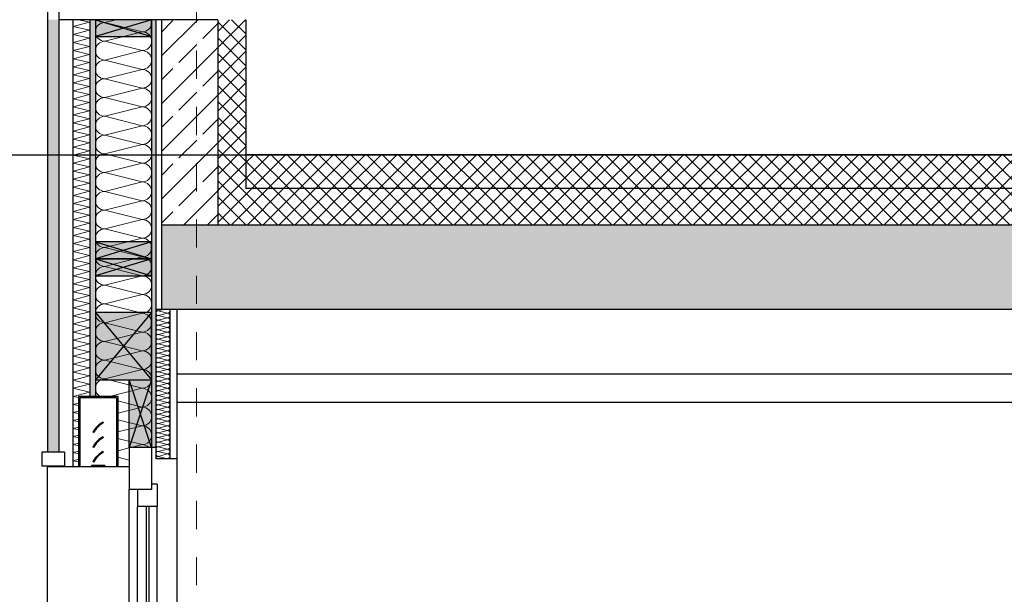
# Model space of a CAD drawing. Header units: metres. Extents: x -14.6 to 48.9, y -22.2 to 2.8.
# Tile 28 of 79: x -0.6 to 2.9, y -3.7 to -1.7. Entities that reach past the tile are written whole.
import ezdxf

# ---------------------------------------------------------------- set-up
doc = ezdxf.new("R2010")
doc.units = ezdxf.units.M
doc.header["$LTSCALE"] = 0.4
doc.header["$MEASUREMENT"] = 0
doc.linetypes.add('Raster', pattern=[0.2, 0.1, -0.05, 0, -0.05])
doc.layers.get('0').update_dxf_attribs({"color": 8, "lineweight": 9})
doc.layers.get('Defpoints').update_dxf_attribs({"color": 8, "lineweight": 9})
for name, color, linetype in [('Neubau__ GHIW - Attika', 8, 'Continuous'), ('Neubau__ GHIW- Attika Fassade', 8, 'Continuous'), ('Neubau_A-Außenwände', 8, 'Continuous'), ('Neubau_A-Dach', 8, 'Continuous'), ('Neubau_A-Decken', 8, 'Continuous'), ('Neubau_A-TB Wände', 8, 'Continuous'), ('Neubau_B-abgehängte Decke', 8, 'Continuous'), ('Neubau_B-Aufbau auf Decke oder Dach', 8, 'Continuous'), ('Neubau_R-Konstruktionsraster gross', 33, 'Continuous'), ('Neubau_S-Ausbesserung 2D_3D', 8, 'Continuous'), ('Neubau_T-Bemaßung', 8, 'Continuous'), ('Neubau_Z-Modellierung Fassade', 8, 'Continuous')]:
    doc.layers.add(name, color=color, linetype=linetype)
doc.styles.add('ERSTELLTER_STIL_2', font='arial.ttf')
doc.dimstyles.new('ERSTELLTER_STIL__1', dxfattribs={"dimtxt": 0.0875, "dimasz": 0.059375, "dimexe": 0.18, "dimexo": 0.0625, "dimgap": 0, "dimtad": 1, "dimzin": 0, "dimdsep": 46, "dimtxsty": 'ERSTELLTER_STIL_2', "dimblk": 'ARROWHEAD_6', "dimblk1": 'ARROWHEAD_6', "dimblk2": 'ARROWHEAD_6', "dimcen": 0.09, "dimclrd": 7, "dimclre": 7, "dimclrt": 7, "dimazin": 0, "dimtfac": 1, "dimtdec": 4, "dimtmove": 0, "dimatfit": 3, "dimfxl": 1, "dimtolj": 1, "dimtzin": 0, "dimarcsym": 0})
pattern_1 = [(45, (-364.88789, -10.175), (-0.084852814, 0.084852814), []), (45, (-364.93032, -10.13257), (-0.084852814, 0.084852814), [0.09, -0.03])]
pattern_2 = [(45, (-364.88789, -10.175), (-0.0282842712, 0.0282842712), []), (135, (-364.88789, -10.175), (0.0282842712, 0.0282842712), [])]

# ---------------------------------------------------------------- blocks, each defined once
blk = doc.blocks.new('*X243', base_point=(3718.7656, 0))
at = {"layer": 'Neubau_A-Außenwände', "color": 8, "linetype": 'Continuous', "lineweight": 9}
for p, q in [((4083.3668, 8.51), (4083.3268, 8.5)), ((4083.4602, 8.4667), (4083.3268, 8.5)), ((4083.4602, 8.4667), (4083.3268, 8.4333)), ((4083.4602, 8.4), (4083.3268, 8.4333)), ((4083.4602, 8.4), (4083.3268, 8.3667)), ((4083.4602, 8.3333), (4083.3268, 8.3667)), ((4083.4602, 8.3333), (4083.3268, 8.3)), ((4083.4602, 8.2667), (4083.3268, 8.3)), ((4083.4602, 8.2667), (4083.3268, 8.2333)), ((4083.4602, 8.2), (4083.3268, 8.2333)), ((4083.4602, 8.2), (4083.3268, 8.1667)), ((4083.4602, 8.1333), (4083.3268, 8.1667)), ((4083.4602, 8.1333), (4083.3268, 8.1)), ((4083.4602, 8.0667), (4083.3268, 8.1)), ((4083.4602, 8.0667), (4083.3268, 8.0333)), ((4083.4602, 8), (4083.3268, 8.0333)), ((4083.4602, 8), (4083.3268, 7.9667)), ((4083.4602, 7.9333), (4083.3268, 7.9667)), ((4083.4602, 7.9333), (4083.3268, 7.9)), ((4083.4602, 7.8667), (4083.3268, 7.9)), ((4083.4602, 7.8667), (4083.3268, 7.8333)), ((4083.4602, 7.8), (4083.3268, 7.8333)), ((4083.4602, 7.8), (4083.3268, 7.7667)), ((4083.4602, 7.7333), (4083.3268, 7.7667)), ((4083.4602, 7.7333), (4083.3268, 7.7)), ((4083.4602, 7.6667), (4083.3268, 7.7)), ((4083.4602, 7.6667), (4083.3268, 7.6333)), ((4083.4602, 7.6), (4083.3268, 7.6333)), ((4083.4602, 7.6), (4083.3268, 7.5667)), ((4083.4602, 7.5333), (4083.3268, 7.5667)), ((4083.4602, 7.5333), (4083.3268, 7.5)), ((4083.4602, 7.4667), (4083.3268, 7.5)), ((4083.4602, 7.4667), (4083.3268, 7.4333)), ((4083.4602, 7.4), (4083.3268, 7.4333)), ((4083.4602, 7.4), (4083.3268, 7.3667)), ((4083.4602, 7.3333), (4083.3268, 7.3667)), ((4083.4602, 7.3333), (4083.3268, 7.3)), ((4083.4602, 7.2667), (4083.3268, 7.3)), ((4083.4602, 7.2667), (4083.3268, 7.2333)), ((4083.4602, 7.2), (4083.3268, 7.2333)), ((4083.4602, 7.2), (4083.3442, 7.171)), ((4083.4602, 7.1333), (4083.3735, 7.155)), ((4083.4602, 7.1333), (4083.3735, 7.1117)), ((4083.4602, 7.0667), (4083.3735, 7.0883)), ((4083.4602, 7.0667), (4083.3735, 7.045)), ((4083.4602, 7), (4083.3735, 7.0217)), ((4083.4602, 7), (4083.4202, 6.99)), ((4083.4135, 6.9883), (4083.3735, 6.9783)), ((4083.4135, 6.945), (4083.3735, 6.955)), ((4083.4135, 6.9217), (4083.4108, 6.921))]:
    blk.add_line(p, q, dxfattribs=at)
for centre, start, end in [((4083.3268, 8.5333), 224.427, 270), ((4083.4602, 8.5), 0, 17.4576), ((4083.3268, 8.4667), 90, 180), ((4083.4602, 8.5), 270, 0), ((4083.3268, 8.4667), 180, 270), ((4083.4602, 8.4333), 0, 90), ((4083.3268, 8.4), 90, 180), ((4083.3268, 8.4), 180, 270), ((4083.4602, 8.4333), 270, 0), ((4083.4602, 8.3667), 0, 90), ((4083.3268, 8.3333), 90, 180), ((4083.4602, 8.3667), 270, 0), ((4083.3268, 8.3333), 180, 270), ((4083.4602, 8.3), 0, 90), ((4083.3268, 8.2667), 90, 180), ((4083.4602, 8.3), 270, 0), ((4083.3268, 8.2667), 180, 270), ((4083.4602, 8.2333), 0, 90), ((4083.3268, 8.2), 90, 180), ((4083.4602, 8.2333), 270, 0), ((4083.3268, 8.2), 180, 270), ((4083.4602, 8.1667), 0, 90), ((4083.3268, 8.1333), 90, 180), ((4083.4602, 8.1667), 270, 0), ((4083.3268, 8.1333), 180, 270), ((4083.4602, 8.1), 0, 90), ((4083.3268, 8.0667), 90, 180), ((4083.4602, 8.1), 270, 0), ((4083.3268, 8.0667), 180, 270), ((4083.4602, 8.0333), 0, 90), ((4083.3268, 8), 90, 180), ((4083.4602, 8.0333), 270, 0), ((4083.3268, 8), 180, 270), ((4083.4602, 7.9667), 0, 90), ((4083.3268, 7.9333), 90, 180), ((4083.4602, 7.9667), 270, 0), ((4083.3268, 7.9333), 180, 270), ((4083.4602, 7.9), 0, 90), ((4083.3268, 7.8667), 90, 180), ((4083.4602, 7.9), 270, 0), ((4083.3268, 7.8667), 180, 270), ((4083.4602, 7.8333), 0, 90), ((4083.3268, 7.8), 90, 180), ((4083.4602, 7.8333), 270, 0), ((4083.3268, 7.8), 180, 270), ((4083.4602, 7.7667), 0, 90), ((4083.3268, 7.7333), 90, 180), ((4083.4602, 7.7667), 270, 0), ((4083.3268, 7.7333), 180, 270), ((4083.3268, 7.6667), 90, 180), ((4083.4602, 7.7), 0, 90), ((4083.4602, 7.7), 270, 0), ((4083.3268, 7.6667), 180, 270), ((4083.4602, 7.6333), 0, 90), ((4083.3268, 7.6), 90, 180), ((4083.4602, 7.6333), 270, 0), ((4083.3268, 7.6), 180, 270), ((4083.4602, 7.5667), 0, 90), ((4083.3268, 7.5333), 90, 180), ((4083.4602, 7.5667), 270, 0), ((4083.3268, 7.5333), 180, 270), ((4083.4602, 7.5), 0, 90), ((4083.3268, 7.4667), 90, 180), ((4083.4602, 7.5), 270, 0), ((4083.3268, 7.4667), 180, 270), ((4083.4602, 7.4333), 0, 90), ((4083.3268, 7.4), 90, 180), ((4083.4602, 7.4333), 270, 0), ((4083.3268, 7.4), 180, 270), ((4083.4602, 7.3667), 0, 90), ((4083.3268, 7.3333), 90, 180), ((4083.4602, 7.3667), 270, 0), ((4083.3268, 7.3333), 180, 270), ((4083.4602, 7.3), 0, 90), ((4083.3268, 7.2667), 90, 180), ((4083.4602, 7.3), 270, 0), ((4083.3268, 7.2667), 180, 270), ((4083.4602, 7.2333), 0, 90), ((4083.3268, 7.2), 90, 180), ((4083.4602, 7.2333), 270, 0), ((4083.3268, 7.2), 180, 240.4586), ((4083.4602, 7.1667), 0, 90), ((4083.4602, 7.1667), 270, 0), ((4083.4602, 7.1), 0, 90), ((4083.4602, 7.1), 270, 0), ((4083.4602, 7.0333), 0, 90), ((4083.4602, 7.0333), 270, 0), ((4083.4602, 6.9667), 44.427, 90)]:
    blk.add_arc(centre, 0.0333, start, end, dxfattribs=at)
blk = doc.blocks.new('*X246', base_point=(3718.7656, 0))
at = {"layer": 'Neubau_A-Außenwände', "color": 8, "linetype": 'Continuous', "lineweight": 9}
for p, q in [((4083.2721, 8.501), (4083.2334, 8.51)), ((4083.215, 8.4857), (4083.2721, 8.501)), ((4083.2721, 8.4724), (4083.215, 8.4857)), ((4083.215, 8.4571), (4083.2721, 8.4724)), ((4083.2721, 8.4439), (4083.215, 8.4571)), ((4083.215, 8.4286), (4083.2721, 8.4439)), ((4083.2721, 8.4153), (4083.215, 8.4286)), ((4083.215, 8.4), (4083.2721, 8.4153)), ((4083.2721, 8.3867), (4083.215, 8.4)), ((4083.215, 8.3714), (4083.2721, 8.3867)), ((4083.2721, 8.3582), (4083.215, 8.3714)), ((4083.215, 8.3429), (4083.2721, 8.3582)), ((4083.2721, 8.3296), (4083.215, 8.3429)), ((4083.215, 8.3143), (4083.2721, 8.3296)), ((4083.2721, 8.301), (4083.215, 8.3143)), ((4083.215, 8.2857), (4083.2721, 8.301)), ((4083.2721, 8.2724), (4083.215, 8.2857)), ((4083.215, 8.2571), (4083.2721, 8.2724)), ((4083.2721, 8.2439), (4083.215, 8.2571)), ((4083.215, 8.2286), (4083.2721, 8.2439)), ((4083.2721, 8.2153), (4083.215, 8.2286)), ((4083.215, 8.2), (4083.2721, 8.2153)), ((4083.2721, 8.1867), (4083.215, 8.2)), ((4083.215, 8.1714), (4083.2721, 8.1867)), ((4083.2721, 8.1582), (4083.215, 8.1714)), ((4083.215, 8.1429), (4083.2721, 8.1582)), ((4083.2721, 8.1296), (4083.215, 8.1429)), ((4083.215, 8.1143), (4083.2721, 8.1296)), ((4083.2721, 8.101), (4083.215, 8.1143)), ((4083.215, 8.0857), (4083.2721, 8.101)), ((4083.2721, 8.0724), (4083.215, 8.0857)), ((4083.215, 8.0571), (4083.2721, 8.0724)), ((4083.2721, 8.0439), (4083.215, 8.0571)), ((4083.215, 8.0286), (4083.2721, 8.0439)), ((4083.2721, 8.0153), (4083.215, 8.0286)), ((4083.215, 8), (4083.2721, 8.0153)), ((4083.2721, 7.9867), (4083.215, 8)), ((4083.215, 7.9714), (4083.2721, 7.9867)), ((4083.2721, 7.9582), (4083.215, 7.9714)), ((4083.215, 7.9429), (4083.2721, 7.9582)), ((4083.2721, 7.9296), (4083.215, 7.9429)), ((4083.215, 7.9143), (4083.2721, 7.9296)), ((4083.2721, 7.901), (4083.215, 7.9143)), ((4083.215, 7.8857), (4083.2721, 7.901)), ((4083.2721, 7.8724), (4083.215, 7.8857)), ((4083.215, 7.8571), (4083.2721, 7.8724)), ((4083.2721, 7.8439), (4083.215, 7.8571)), ((4083.215, 7.8286), (4083.2721, 7.8439)), ((4083.2721, 7.8153), (4083.215, 7.8286)), ((4083.215, 7.8), (4083.2721, 7.8153)), ((4083.2721, 7.7867), (4083.215, 7.8)), ((4083.215, 7.7714), (4083.2721, 7.7867)), ((4083.2721, 7.7582), (4083.215, 7.7714)), ((4083.215, 7.7429), (4083.2721, 7.7582)), ((4083.2721, 7.7296), (4083.215, 7.7429)), ((4083.215, 7.7143), (4083.2721, 7.7296)), ((4083.2721, 7.701), (4083.215, 7.7143)), ((4083.215, 7.6857), (4083.2721, 7.701)), ((4083.2721, 7.6724), (4083.215, 7.6857)), ((4083.215, 7.6571), (4083.2721, 7.6724)), ((4083.2721, 7.6439), (4083.215, 7.6571)), ((4083.215, 7.6286), (4083.2721, 7.6439)), ((4083.2721, 7.6153), (4083.215, 7.6286)), ((4083.215, 7.6), (4083.2721, 7.6153)), ((4083.2721, 7.5867), (4083.215, 7.6)), ((4083.215, 7.5714), (4083.2721, 7.5867)), ((4083.2721, 7.5582), (4083.215, 7.5714)), ((4083.215, 7.5429), (4083.2721, 7.5582)), ((4083.2721, 7.5296), (4083.215, 7.5429)), ((4083.215, 7.5143), (4083.2721, 7.5296)), ((4083.2721, 7.501), (4083.215, 7.5143)), ((4083.215, 7.4857), (4083.2721, 7.501)), ((4083.2721, 7.4724), (4083.215, 7.4857)), ((4083.215, 7.4571), (4083.2721, 7.4724)), ((4083.2721, 7.4439), (4083.215, 7.4571)), ((4083.215, 7.4286), (4083.2721, 7.4439)), ((4083.2721, 7.4153), (4083.215, 7.4286)), ((4083.215, 7.4), (4083.2721, 7.4153)), ((4083.2721, 7.3867), (4083.215, 7.4)), ((4083.215, 7.3714), (4083.2721, 7.3867)), ((4083.2721, 7.3582), (4083.215, 7.3714)), ((4083.215, 7.3429), (4083.2721, 7.3582)), ((4083.2721, 7.3296), (4083.215, 7.3429)), ((4083.215, 7.3143), (4083.2721, 7.3296)), ((4083.2721, 7.301), (4083.215, 7.3143)), ((4083.215, 7.2857), (4083.2721, 7.301)), ((4083.2721, 7.2724), (4083.215, 7.2857)), ((4083.215, 7.2571), (4083.2721, 7.2724)), ((4083.2721, 7.2439), (4083.215, 7.2571)), ((4083.215, 7.2286), (4083.2721, 7.2439)), ((4083.2721, 7.2153), (4083.215, 7.2286)), ((4083.215, 7.2), (4083.2721, 7.2153)), ((4083.2721, 7.1867), (4083.215, 7.2)), ((4083.215, 7.1714), (4083.2721, 7.1867)), ((4083.2335, 7.1671), (4083.215, 7.1714)), ((4083.215, 7.1429), (4083.2335, 7.1478)), ((4083.2335, 7.1385), (4083.215, 7.1429)), ((4083.215, 7.1143), (4083.2335, 7.1193)), ((4083.2335, 7.11), (4083.215, 7.1143)), ((4083.215, 7.0857), (4083.2335, 7.0907)), ((4083.2335, 7.0814), (4083.215, 7.0857)), ((4083.215, 7.0571), (4083.2335, 7.0621)), ((4083.2335, 7.0528), (4083.215, 7.0571)), ((4083.215, 7.0286), (4083.2335, 7.0335)), ((4083.2335, 7.0243), (4083.215, 7.0286)), ((4083.215, 7), (4083.2335, 7.005)), ((4083.2335, 6.9957), (4083.215, 7)), ((4083.215, 6.9714), (4083.2335, 6.9764)), ((4083.2335, 6.9671), (4083.215, 6.9714)), ((4083.215, 6.9429), (4083.2335, 6.9478)), ((4083.2335, 6.9385), (4083.215, 6.9429))]:
    blk.add_line(p, q, dxfattribs=at)
blk = doc.blocks.new('*X253', base_point=(3718.7656, 0))
at = {"layer": 'Neubau_A-TB Wände', "color": 8, "linetype": 'Continuous', "lineweight": 9}
for p, q in [((4083.5368, 7.48), (4083.5168, 7.475)), ((4083.5502, 7.4667), (4083.5168, 7.475)), ((4083.5502, 7.4667), (4083.5168, 7.4583)), ((4083.5502, 7.45), (4083.5168, 7.4583)), ((4083.5502, 7.45), (4083.5168, 7.4417)), ((4083.5502, 7.4333), (4083.5168, 7.4417)), ((4083.5502, 7.4333), (4083.5168, 7.425)), ((4083.5502, 7.4167), (4083.5168, 7.425)), ((4083.5502, 7.4167), (4083.5168, 7.4083)), ((4083.5502, 7.4), (4083.5168, 7.4083)), ((4083.5502, 7.4), (4083.5168, 7.3917)), ((4083.5502, 7.3833), (4083.5168, 7.3917)), ((4083.5502, 7.3833), (4083.5168, 7.375)), ((4083.5502, 7.3667), (4083.5168, 7.375)), ((4083.5502, 7.3667), (4083.5168, 7.3583)), ((4083.5502, 7.35), (4083.5168, 7.3583)), ((4083.5502, 7.35), (4083.5168, 7.3417)), ((4083.5502, 7.3333), (4083.5168, 7.3417)), ((4083.5502, 7.3333), (4083.5168, 7.325)), ((4083.5502, 7.3167), (4083.5168, 7.325)), ((4083.5502, 7.3167), (4083.5168, 7.3083)), ((4083.5502, 7.3), (4083.5168, 7.3083)), ((4083.5502, 7.3), (4083.5168, 7.2917)), ((4083.5502, 7.2833), (4083.5168, 7.2917)), ((4083.5502, 7.2833), (4083.5168, 7.275)), ((4083.5502, 7.2667), (4083.5168, 7.275)), ((4083.5502, 7.2667), (4083.5168, 7.2583)), ((4083.5502, 7.25), (4083.5168, 7.2583)), ((4083.5502, 7.25), (4083.5168, 7.2417)), ((4083.5502, 7.2333), (4083.5168, 7.2417)), ((4083.5502, 7.2333), (4083.5168, 7.225)), ((4083.5502, 7.2167), (4083.5168, 7.225)), ((4083.5502, 7.2167), (4083.5168, 7.2083)), ((4083.5502, 7.2), (4083.5168, 7.2083)), ((4083.5502, 7.2), (4083.5168, 7.1917)), ((4083.5502, 7.1833), (4083.5168, 7.1917)), ((4083.5502, 7.1833), (4083.5168, 7.175)), ((4083.5502, 7.1667), (4083.5168, 7.175)), ((4083.5502, 7.1667), (4083.5168, 7.1583)), ((4083.5502, 7.15), (4083.5168, 7.1583)), ((4083.5502, 7.15), (4083.5168, 7.1417)), ((4083.5502, 7.1333), (4083.5168, 7.1417)), ((4083.5502, 7.1333), (4083.5168, 7.125)), ((4083.5502, 7.1167), (4083.5168, 7.125)), ((4083.5502, 7.1167), (4083.5168, 7.1083)), ((4083.5502, 7.1), (4083.5168, 7.1083)), ((4083.5502, 7.1), (4083.5168, 7.0917)), ((4083.5502, 7.0833), (4083.5168, 7.0917)), ((4083.5502, 7.0833), (4083.5168, 7.075)), ((4083.5502, 7.0667), (4083.5168, 7.075)), ((4083.5502, 7.0667), (4083.5168, 7.0583)), ((4083.5502, 7.05), (4083.5168, 7.0583)), ((4083.5502, 7.05), (4083.5168, 7.0417)), ((4083.5502, 7.0333), (4083.5168, 7.0417)), ((4083.5502, 7.0333), (4083.5168, 7.025)), ((4083.5502, 7.0167), (4083.5168, 7.025)), ((4083.5502, 7.0167), (4083.5168, 7.0083)), ((4083.5502, 7), (4083.5168, 7.0083)), ((4083.5502, 7), (4083.5168, 6.9917)), ((4083.5502, 6.9833), (4083.5168, 6.9917)), ((4083.5502, 6.9833), (4083.5168, 6.975)), ((4083.5502, 6.9667), (4083.5168, 6.975)), ((4083.5502, 6.9667), (4083.5168, 6.9583)), ((4083.5502, 6.95), (4083.5168, 6.9583))]:
    blk.add_line(p, q, dxfattribs=at)
for centre, start, end in [((4083.5168, 7.4667), 90, 180), ((4083.5168, 7.4667), 180, 270), ((4083.5168, 7.45), 90, 180), ((4083.5168, 7.4833), 203.5782, 270), ((4083.5502, 7.475), 270, 0), ((4083.5502, 7.4583), 0, 90), ((4083.5502, 7.4583), 270, 0), ((4083.5502, 7.475), 0, 36.8699), ((4083.5168, 7.45), 180, 270), ((4083.5168, 7.4333), 90, 180), ((4083.5168, 7.4333), 180, 270), ((4083.5168, 7.4167), 90, 180), ((4083.5502, 7.4417), 0, 90), ((4083.5502, 7.4417), 270, 0), ((4083.5502, 7.425), 0, 90), ((4083.5502, 7.425), 270, 0), ((4083.5168, 7.4167), 180, 270), ((4083.5168, 7.4), 90, 180), ((4083.5168, 7.4), 180, 270), ((4083.5168, 7.3833), 90, 180), ((4083.5502, 7.4083), 0, 90), ((4083.5502, 7.4083), 270, 0), ((4083.5502, 7.3917), 0, 90), ((4083.5502, 7.3917), 270, 0), ((4083.5168, 7.3833), 180, 270), ((4083.5168, 7.3667), 90, 180), ((4083.5168, 7.3667), 180, 270), ((4083.5168, 7.35), 90, 180), ((4083.5168, 7.35), 180, 270), ((4083.5502, 7.375), 0, 90), ((4083.5502, 7.375), 270, 0), ((4083.5502, 7.3583), 0, 90), ((4083.5502, 7.3583), 270, 0), ((4083.5502, 7.3417), 0, 90), ((4083.5168, 7.3333), 90, 180), ((4083.5168, 7.3333), 180, 270), ((4083.5168, 7.3167), 90, 180), ((4083.5168, 7.3167), 180, 270), ((4083.5502, 7.3417), 270, 0), ((4083.5502, 7.325), 0, 90), ((4083.5502, 7.325), 270, 0), ((4083.5502, 7.3083), 0, 90), ((4083.5168, 7.3), 90, 180), ((4083.5168, 7.3), 180, 270), ((4083.5168, 7.2833), 90, 180), ((4083.5168, 7.2833), 180, 270), ((4083.5502, 7.3083), 270, 0), ((4083.5502, 7.2917), 0, 90), ((4083.5502, 7.2917), 270, 0), ((4083.5502, 7.275), 0, 90), ((4083.5168, 7.2667), 90, 180), ((4083.5168, 7.2667), 180, 270), ((4083.5168, 7.25), 90, 180), ((4083.5168, 7.25), 180, 270), ((4083.5502, 7.275), 270, 0), ((4083.5502, 7.2583), 0, 90), ((4083.5502, 7.2583), 270, 0), ((4083.5502, 7.2417), 0, 90), ((4083.5168, 7.2333), 90, 180), ((4083.5168, 7.2333), 180, 270), ((4083.5168, 7.2167), 90, 180), ((4083.5168, 7.2167), 180, 270), ((4083.5502, 7.2417), 270, 0), ((4083.5502, 7.225), 0, 90), ((4083.5502, 7.225), 270, 0), ((4083.5502, 7.2083), 0, 90), ((4083.5168, 7.2), 90, 180), ((4083.5168, 7.2), 180, 270), ((4083.5168, 7.1833), 90, 180), ((4083.5168, 7.1833), 180, 270), ((4083.5168, 7.1667), 90, 180), ((4083.5502, 7.2083), 270, 0), ((4083.5502, 7.1917), 0, 90), ((4083.5502, 7.1917), 270, 0), ((4083.5502, 7.175), 0, 90), ((4083.5502, 7.175), 270, 0), ((4083.5168, 7.1667), 180, 270), ((4083.5168, 7.15), 90, 180), ((4083.5168, 7.15), 180, 270), ((4083.5168, 7.1333), 90, 180), ((4083.5502, 7.1583), 0, 90), ((4083.5502, 7.1583), 270, 0), ((4083.5502, 7.1417), 0, 90), ((4083.5502, 7.1417), 270, 0), ((4083.5168, 7.1333), 180, 270), ((4083.5168, 7.1167), 90, 180), ((4083.5168, 7.1167), 180, 270), ((4083.5168, 7.1), 90, 180), ((4083.5502, 7.125), 0, 90), ((4083.5502, 7.125), 270, 0), ((4083.5502, 7.1083), 0, 90), ((4083.5502, 7.1083), 270, 0), ((4083.5168, 7.1), 180, 270), ((4083.5168, 7.0833), 90, 180), ((4083.5168, 7.0833), 180, 270), ((4083.5168, 7.0667), 90, 180), ((4083.5502, 7.0917), 0, 90), ((4083.5502, 7.0917), 270, 0), ((4083.5502, 7.075), 0, 90), ((4083.5502, 7.075), 270, 0), ((4083.5168, 7.0667), 180, 270), ((4083.5168, 7.05), 90, 180), ((4083.5168, 7.05), 180, 270), ((4083.5168, 7.0333), 90, 180), ((4083.5502, 7.0583), 0, 90), ((4083.5502, 7.0583), 270, 0), ((4083.5502, 7.0417), 0, 90), ((4083.5502, 7.0417), 270, 0), ((4083.5168, 7.0333), 180, 270), ((4083.5168, 7.0167), 90, 180), ((4083.5168, 7.0167), 180, 270), ((4083.5168, 7), 90, 180), ((4083.5168, 7), 180, 270), ((4083.5502, 7.025), 0, 90), ((4083.5502, 7.025), 270, 0), ((4083.5502, 7.0083), 0, 90), ((4083.5502, 7.0083), 270, 0), ((4083.5502, 6.9917), 0, 90), ((4083.5168, 6.9833), 90, 180), ((4083.5168, 6.9833), 180, 270), ((4083.5168, 6.9667), 90, 180), ((4083.5168, 6.9667), 180, 270), ((4083.5502, 6.9917), 270, 0), ((4083.5502, 6.975), 0, 90), ((4083.5502, 6.975), 270, 0), ((4083.5502, 6.9583), 0, 90), ((4083.5168, 6.95), 90, 180), ((4083.5502, 6.9583), 270, 0)]:
    blk.add_arc(centre, 0.00833, start, end, dxfattribs=at)
blk = doc.blocks.new('ARROWHEAD_6')
at = {"color": 0, "linetype": 'Continuous', "lineweight": 0}
for p, q in [((0, 0), (-1, 0)), ((-0.5, -0.5), (0.5, 0.5))]:
    blk.add_line(p, q, dxfattribs=at)
blk = doc.blocks.new('*D316')
at = {"layer": 'Defpoints', "color": 0, "linetype": 'Continuous', "transparency": 16777216}
for p in [(3.59, -3.025), (5.5166, -3.025), (-9.662, -6.025)]:
    blk.add_point(p, dxfattribs=at)
at = {"layer": 'Neubau_T-Bemaßung', "linetype": 'Continuous', "lineweight": -2, "transparency": 16777216}
for p, q in [((3.6525, -3.025), (5.6966, -3.025)), ((5.5166, -3.0844), (5.5166, -4.415)), ((5.5166, -5.9656), (5.5166, -4.642)), ((-9.5995, -6.025), (5.6966, -6.025))]:
    blk.add_line(p, q, dxfattribs=at)
at = {"layer": 'Neubau_T-Bemaßung', "linetype": 'Continuous', "lineweight": -2, "transparency": 16777216, "xscale": 0.059375, "yscale": 0.059375, "zscale": 0.059375}
for p, rotation in [((5.5166, -3.025), 90), ((5.5166, -6.025), 270)]:
    blk.add_blockref('ARROWHEAD_6', p, dxfattribs=dict(at, rotation=rotation))
at = {"layer": 'Neubau_T-Bemaßung', "linetype": 'Continuous', "transparency": 16777216, "insert": (5.5166, -4.5285), "char_height": 0.0875, "attachment_point": 5, "rotation": 90, "style": 'ERSTELLTER_STIL_2'}
blk.add_mtext('\\A1;3.00', dxfattribs=at)
blk = doc.blocks.new('*D320')
at = {"layer": 'Defpoints', "color": 0, "linetype": 'Continuous', "transparency": 16777216}
for p in [(-9.662, -2.145), (5.5166, -2.145), (23.555, -2.395)]:
    blk.add_point(p, dxfattribs=at)
at = {"layer": 'Neubau_T-Bemaßung', "linetype": 'Continuous', "lineweight": -2, "transparency": 16777216}
for p, q in [((5.5166, -2.0856), (5.5166, -2.0263)), ((-9.5995, -2.145), (5.6966, -2.145)), ((5.5166, -2.145), (5.5166, -2.1562)), ((23.4925, -2.395), (5.3366, -2.395)), ((5.5166, -2.395), (5.5166, -2.3841)), ((5.5166, -2.4544), (5.5166, -2.5138))]:
    blk.add_line(p, q, dxfattribs=at)
at = {"layer": 'Neubau_T-Bemaßung', "linetype": 'Continuous', "lineweight": -2, "transparency": 16777216, "xscale": 0.059375, "yscale": 0.059375, "zscale": 0.059375}
for p, rotation in [((5.5166, -2.145), 270), ((5.5166, -2.395), 90)]:
    blk.add_blockref('ARROWHEAD_6', p, dxfattribs=dict(at, rotation=rotation))
at = {"layer": 'Neubau_T-Bemaßung', "linetype": 'Continuous', "transparency": 16777216, "insert": (5.5166, -2.2701), "char_height": 0.0875, "attachment_point": 5, "rotation": 90, "style": 'ERSTELLTER_STIL_2'}
blk.add_mtext('\\A1;0.25', dxfattribs=at)
blk = doc.blocks.new('*D338')
at = {"layer": 'Defpoints', "color": 0, "linetype": 'Continuous', "transparency": 16777216}
for p in [(3.59, -3.025), (17.9513, -3.025), (-9.662, -6.025)]:
    blk.add_point(p, dxfattribs=at)
at = {"layer": 'Neubau_T-Bemaßung', "linetype": 'Continuous', "lineweight": -2, "transparency": 16777216}
for p, q in [((3.6525, -3.025), (18.1313, -3.025)), ((17.9513, -3.0844), (17.9513, -4.415)), ((17.9513, -5.9656), (17.9513, -4.642)), ((-9.5995, -6.025), (18.1313, -6.025))]:
    blk.add_line(p, q, dxfattribs=at)
at = {"layer": 'Neubau_T-Bemaßung', "linetype": 'Continuous', "lineweight": -2, "transparency": 16777216, "xscale": 0.059375, "yscale": 0.059375, "zscale": 0.059375}
for p, rotation in [((17.9513, -3.025), 90), ((17.9513, -6.025), 270)]:
    blk.add_blockref('ARROWHEAD_6', p, dxfattribs=dict(at, rotation=rotation))
at = {"layer": 'Neubau_T-Bemaßung', "linetype": 'Continuous', "transparency": 16777216, "insert": (17.9513, -4.5285), "char_height": 0.0875, "attachment_point": 5, "rotation": 90, "style": 'ERSTELLTER_STIL_2'}
blk.add_mtext('\\A1;3.00', dxfattribs=at)
blk = doc.blocks.new('*D342')
at = {"layer": 'Defpoints', "color": 0, "linetype": 'Continuous', "transparency": 16777216}
for p in [(-9.662, -2.145), (17.9513, -2.145), (23.555, -2.395)]:
    blk.add_point(p, dxfattribs=at)
at = {"layer": 'Neubau_T-Bemaßung', "linetype": 'Continuous', "lineweight": -2, "transparency": 16777216}
for p, q in [((17.9513, -2.0856), (17.9513, -2.0263)), ((-9.5995, -2.145), (18.1313, -2.145)), ((17.9513, -2.145), (17.9513, -2.1562)), ((23.4925, -2.395), (17.7713, -2.395)), ((17.9513, -2.395), (17.9513, -2.3841)), ((17.9513, -2.4544), (17.9513, -2.5138))]:
    blk.add_line(p, q, dxfattribs=at)
at = {"layer": 'Neubau_T-Bemaßung', "linetype": 'Continuous', "lineweight": -2, "transparency": 16777216, "xscale": 0.059375, "yscale": 0.059375, "zscale": 0.059375}
for p, rotation in [((17.9513, -2.145), 270), ((17.9513, -2.395), 90)]:
    blk.add_blockref('ARROWHEAD_6', p, dxfattribs=dict(at, rotation=rotation))
at = {"layer": 'Neubau_T-Bemaßung', "linetype": 'Continuous', "transparency": 16777216, "insert": (17.9513, -2.2701), "char_height": 0.0875, "attachment_point": 5, "rotation": 90, "style": 'ERSTELLTER_STIL_2'}
blk.add_mtext('\\A1;0.25', dxfattribs=at)
blk = doc.blocks.new('*D356')
at = {"layer": 'Defpoints', "color": 0, "linetype": 'Continuous', "transparency": 16777216}
for p in [(-2.4513, -1.4949), (-1.89, -1.4949), (1.885, -10.195)]:
    blk.add_point(p, dxfattribs=at)
at = {"layer": 'Neubau_T-Bemaßung', "linetype": 'Continuous', "lineweight": -2, "transparency": 16777216}
for p, q in [((-1.9525, -1.4949), (-2.6313, -1.4949)), ((-2.4513, -1.5543), (-2.4513, -5.7349)), ((-2.4513, -10.1356), (-2.4513, -5.962)), ((1.8225, -10.195), (-2.6313, -10.195))]:
    blk.add_line(p, q, dxfattribs=at)
at = {"layer": 'Neubau_T-Bemaßung', "linetype": 'Continuous', "lineweight": -2, "transparency": 16777216, "xscale": 0.059375, "yscale": 0.059375, "zscale": 0.059375}
for p, rotation in [((-2.4513, -1.4949), 90), ((-2.4513, -10.195), 270)]:
    blk.add_blockref('ARROWHEAD_6', p, dxfattribs=dict(at, rotation=rotation))
at = {"layer": 'Neubau_T-Bemaßung', "linetype": 'Continuous', "transparency": 16777216, "insert": (-2.4513, -5.8484), "char_height": 0.0875, "attachment_point": 5, "rotation": 90, "style": 'ERSTELLTER_STIL_2'}
blk.add_mtext('\\A1;8.70', dxfattribs=at)

msp = doc.modelspace()

# ---------------------------------------------------------------- hatches: boundary and pattern name
at = {"layer": 'Neubau__ GHIW - Attika', "linetype": 'Continuous'}
h = msp.add_hatch(dxfattribs=at)
h.set_pattern_fill('BETON__STAHLBETON_0002', color=256, style=0, pattern_type=2)
h.set_pattern_definition(pattern_1)
h.paths.add_polyline_path([(-0.125, -1.665), (-0.125, -2.395), (0.075, -2.395), (0.075, -1.665)])
at = {"layer": 'Neubau_A-Außenwände', "linetype": 'Continuous'}
for points in [[(-0.53, -3.202), (-0.49, -3.202), (-0.49, -1.665), (-0.53, -1.665)], [(-0.38, -1.665), (-0.38, -3.004), (-0.36, -3.004), (-0.36, -1.665)], [(-0.16, -1.665), (-0.16, -3.185), (-0.145, -3.185), (-0.145, -1.665)], [(-0.53, -3.254), (-0.49, -3.254), (-0.49, -3.252), (-0.53, -3.252)]]:
    msp.add_hatch(color=256, dxfattribs=at).paths.add_polyline_path(points)
at = {"layer": 'Neubau_A-Dach', "linetype": 'Continuous'}
h = msp.add_hatch(dxfattribs=at)
h.set_pattern_fill('DÄMMUNG__HART_1_0002', color=256, style=0, pattern_type=2)
h.set_pattern_definition(pattern_2)
h.paths.add_polyline_path([(0.075, -1.665), (0.075, -2.265), (0.175, -2.265), (0.175, -1.665)])
at = {"layer": 'Neubau_A-Decken', "linetype": 'Continuous'}
h = msp.add_hatch(dxfattribs=at)
h.set_pattern_fill('BETON__STAHLBETON_0002', color=256, style=0, pattern_type=2)
h.set_pattern_definition(pattern_1)
h.paths.add_polyline_path([(-0.125, -2.395), (-0.125, -2.695), (23.555, -2.695), (23.555, -2.395)])
at = {"layer": 'Neubau_B-Aufbau auf Decke oder Dach', "linetype": 'Continuous'}
h = msp.add_hatch(dxfattribs=at)
h.set_pattern_fill('DÄMMUNG__HART_1_0002', color=256, style=0, pattern_type=2)
h.set_pattern_definition(pattern_2)
h.paths.add_polyline_path([(0.175, -2.145), (0.175, -2.265), (23.255, -2.265), (23.255, -2.145)])
h = msp.add_hatch(dxfattribs=at)
h.set_pattern_fill('DÄMMUNG__HART_1_0002', color=256, style=0, pattern_type=2)
h.set_pattern_definition(pattern_2)
h.paths.add_polyline_path([(23.355, -2.265), (0.075, -2.265), (0.075, -2.395), (23.355, -2.395)])
at = {"layer": 'Neubau_S-Ausbesserung 2D_3D', "linetype": 'Continuous'}
for points in [[(-0.16, -1.665), (-0.36, -1.665), (-0.36, -1.725), (-0.16, -1.725)], [(-0.16, -2.455), (-0.36, -2.455), (-0.36, -2.515), (-0.16, -2.515)], [(-0.16, -2.515), (-0.36, -2.515), (-0.36, -2.575), (-0.16, -2.575)], [(-0.16, -2.705), (-0.36, -2.705), (-0.36, -2.945), (-0.16, -2.945)], [(-0.16, -2.945), (-0.16, -3.185), (-0.24, -3.185), (-0.24, -2.945)]]:
    msp.add_hatch(color=256, dxfattribs=at).paths.add_polyline_path(points)

# ---------------------------------------------------------------- linework, layer by layer
at = {"layer": 'Neubau__ GHIW - Attika', "linetype": 'Continuous'}
msp.add_line((-0.125, -1.665), (-0.125, -2.395), dxfattribs=at)
at = {"layer": 'Neubau__ GHIW - Attika', "linetype": 'Continuous', "flags": 128}
msp.add_lwpolyline([(0.075, -1.665), (0.075, -2.265), (0.075, -2.395)], dxfattribs=at)
at = {"layer": 'Neubau__ GHIW- Attika Fassade', "linetype": 'Continuous'}
for p, q in [((-0.53, -1.5498), (-0.53, -1.665)), ((-0.49, -1.5519), (-0.49, -1.665)), ((-0.125, -1.665), (-0.145, -1.665)), ((0.075, -1.665), (-0.125, -1.665))]:
    msp.add_line(p, q, dxfattribs=at)
at = {"layer": 'Neubau__ GHIW- Attika Fassade', "linetype": 'Continuous', "flags": 128}
msp.add_lwpolyline([(-0.145, -1.665), (-0.16, -1.665), (-0.36, -1.665), (-0.38, -1.665), (-0.44, -1.665), (-0.49, -1.665), (-0.49, -1.665)], dxfattribs=at)
at = {"layer": 'Neubau_A-Außenwände', "linetype": 'Continuous'}
for p, q in [((-0.53, -1.665), (-0.53, -3.202)), ((-0.49, -1.665), (-0.49, -3.202)), ((-0.44, -1.665), (-0.44, -3.254)), ((-0.38, -1.665), (-0.38, -3.004)), ((-0.36, -1.665), (-0.36, -3.004)), ((-0.16, -1.665), (-0.16, -3.185)), ((-0.145, -1.665), (-0.145, -2.695)), ((-0.145, -2.695), (-0.145, -3.185)), ((-0.42, -3.004), (-0.42, -3.254)), ((-0.415, -3.009), (-0.415, -3.254)), ((-0.285, -3.009), (-0.415, -3.009)), ((-0.285, -3.009), (-0.285, -3.254)), ((-0.28, -3.004), (-0.28, -3.254)), ((-0.3334, -3.0949), (-0.3313, -3.097)), ((-0.3687, -3.1302), (-0.3666, -3.1323)), ((-0.3334, -3.1474), (-0.3313, -3.1495)), ((-0.3687, -3.1828), (-0.3666, -3.1849)), ((-0.47, -3.202), (-0.47, -3.252)), ((-0.3334, -3.2), (-0.3313, -3.2021)), ((-0.24, -3.185), (-0.24, -3.254)), ((-0.53, -3.252), (-0.53, -3.254)), ((-0.49, -3.254), (-0.53, -3.254)), ((-0.53, -5.66), (-0.53, -3.254)), ((-0.49, -3.252), (-0.49, -3.254)), ((-0.415, -3.254), (-0.42, -3.254)), ((-0.375, -3.254), (-0.415, -3.254)), ((-0.375, -3.2525), (-0.375, -3.254)), ((-0.3735, -3.2525), (-0.375, -3.2525)), ((-0.325, -3.254), (-0.375, -3.254)), ((-0.3735, -3.2495), (-0.3735, -3.2525)), ((-0.3265, -3.2495), (-0.3735, -3.2495)), ((-0.3687, -3.2353), (-0.3666, -3.2375)), ((-0.3265, -3.2495), (-0.3265, -3.2525)), ((-0.325, -3.2525), (-0.3265, -3.2525)), ((-0.325, -3.2525), (-0.325, -3.254)), ((-0.285, -3.254), (-0.325, -3.254)), ((-0.28, -3.254), (-0.285, -3.254)), ((-0.24, -3.254), (-0.28, -3.254)), ((-0.24, -3.254), (-0.24, -3.335)), ((-0.14, -3.315), (-0.16, -3.315)), ((-0.14, -3.315), (-0.14, -3.395)), ((-0.24, -5.55), (-0.24, -3.335)), ((-0.21, -3.335), (-0.21, -3.395)), ((-0.21, -5.49), (-0.21, -3.395)), ((-0.18, -3.395), (-0.18, -5.49)), ((-0.17, -3.395), (-0.17, -5.49)), ((-0.14, -5.49), (-0.14, -3.395))]:
    msp.add_line(p, q, dxfattribs=at)
at = {"layer": 'Neubau_A-Außenwände', "linetype": 'Continuous', "flags": 128}
for points in [[(-0.28, -3.004), (-0.36, -3.004), (-0.38, -3.004), (-0.42, -3.004)], [(-0.3334, -3.0949), (-0.3473, -3.1045), (-0.3591, -3.1163), (-0.3687, -3.1302)], [(-0.3313, -3.097), (-0.3452, -3.1067), (-0.357, -3.1184), (-0.3666, -3.1323)], [(-0.3334, -3.1474), (-0.3473, -3.1571), (-0.3591, -3.1689), (-0.3687, -3.1828)], [(-0.3313, -3.1495), (-0.3452, -3.1592), (-0.357, -3.171), (-0.3666, -3.1849)], [(-0.3334, -3.2), (-0.3473, -3.2096), (-0.3591, -3.2214), (-0.3687, -3.2353)], [(-0.3313, -3.2021), (-0.3452, -3.2118), (-0.357, -3.2236), (-0.3666, -3.2375)], [(-0.145, -3.185), (-0.16, -3.185), (-0.24, -3.185)], [(-0.16, -3.185), (-0.16, -3.315), (-0.16, -3.335)], [(-0.42, -3.254), (-0.44, -3.254), (-0.49, -3.254)], [(-0.16, -3.335), (-0.21, -3.335), (-0.24, -3.335)], [(-0.14, -3.395), (-0.16, -3.395), (-0.17, -3.395), (-0.18, -3.395), (-0.21, -3.395)]]:
    msp.add_lwpolyline(points, dxfattribs=at)
at = {"layer": 'Neubau_A-Dach', "linetype": 'Continuous'}
for p, q in [((0.175, -1.665), (0.175, -2.145)), ((0.175, -2.145), (0.175, -2.265))]:
    msp.add_line(p, q, dxfattribs=at)
at = {"layer": 'Neubau_A-Decken', "linetype": 'Continuous'}
for p, q in [((-0.125, -2.395), (-0.125, -2.695)), ((7.25, -2.695), (-0.07, -2.695))]:
    msp.add_line(p, q, dxfattribs=at)
at = {"layer": 'Neubau_A-Decken', "linetype": 'Continuous', "flags": 128}
for points in [[(23.555, -2.395), (23.355, -2.395), (0.075, -2.395), (-0.125, -2.395)], [(-0.07, -2.695), (-0.0825, -2.695), (-0.095, -2.695), (-0.125, -2.695)]]:
    msp.add_lwpolyline(points, dxfattribs=at)
at = {"layer": 'Neubau_A-TB Wände', "linetype": 'Continuous'}
for p, q in [((-0.125, -2.695), (-0.145, -2.695)), ((-0.095, -2.695), (-0.095, -3.225)), ((-0.07, -2.695), (-0.07, -2.925)), ((-0.07, -2.925), (-0.07, -3.025)), ((-0.07, -3.025), (-0.07, -3.225)), ((-0.145, -3.185), (-0.145, -3.225)), ((-0.07, -3.225), (-0.07, -5.63))]:
    msp.add_line(p, q, dxfattribs=at)
at = {"layer": 'Neubau_A-TB Wände', "linetype": 'Continuous', "flags": 128}
msp.add_lwpolyline([(-0.07, -3.225), (-0.0825, -3.225), (-0.095, -3.225), (-0.145, -3.225)], dxfattribs=at)
at = {"layer": 'Neubau_B-abgehängte Decke', "linetype": 'Continuous'}
for p, q in [((7.25, -2.925), (-0.07, -2.925)), ((7.25, -3.025), (-0.07, -3.025))]:
    msp.add_line(p, q, dxfattribs=at)
at = {"layer": 'Neubau_B-Aufbau auf Decke oder Dach', "linetype": 'Continuous'}
for p, q in [((23.255, -2.145), (0.175, -2.145)), ((23.255, -2.265), (0.175, -2.265))]:
    msp.add_line(p, q, dxfattribs=at)
at = {"layer": 'Neubau_R-Konstruktionsraster gross', "linetype": 'Raster', "lineweight": 9}
msp.add_line((0, -1.175), (0, -15.175), dxfattribs=at)
at = {"layer": 'Neubau_S-Ausbesserung 2D_3D', "linetype": 'Continuous'}
for p, q in [((-0.16, -1.665), (-0.36, -1.725)), ((-0.36, -1.665), (-0.16, -1.725)), ((-0.16, -2.455), (-0.36, -2.515)), ((-0.36, -2.455), (-0.16, -2.515)), ((-0.16, -2.515), (-0.36, -2.575)), ((-0.36, -2.515), (-0.16, -2.575)), ((-0.16, -2.705), (-0.36, -2.945)), ((-0.36, -2.705), (-0.16, -2.945)), ((-0.16, -2.945), (-0.24, -3.185)), ((-0.16, -3.185), (-0.24, -2.945))]:
    msp.add_line(p, q, dxfattribs=at)
at = {"layer": 'Neubau_S-Ausbesserung 2D_3D', "linetype": 'Continuous', "flags": 128}
for points in [[(-0.16, -1.665), (-0.36, -1.665), (-0.36, -1.725), (-0.16, -1.725)], [(-0.16, -2.455), (-0.36, -2.455), (-0.36, -2.515), (-0.16, -2.515)], [(-0.16, -2.515), (-0.36, -2.515), (-0.36, -2.575), (-0.16, -2.575)], [(-0.16, -2.705), (-0.36, -2.705), (-0.36, -2.945), (-0.16, -2.945)], [(-0.16, -2.945), (-0.16, -3.185), (-0.24, -3.185), (-0.24, -2.945)]]:
    msp.add_lwpolyline(points, close=True, dxfattribs=at)
at = {"layer": 'Neubau_Z-Modellierung Fassade', "linetype": 'Continuous'}
for p, q in [((-0.55, -3.202), (-0.55, -3.252)), ((-0.53, -3.202), (-0.55, -3.202)), ((-0.53, -3.252), (-0.55, -3.252))]:
    msp.add_line(p, q, dxfattribs=at)
at = {"layer": 'Neubau_Z-Modellierung Fassade', "linetype": 'Continuous', "flags": 128}
for points in [[(-0.47, -3.202), (-0.49, -3.202), (-0.53, -3.202)], [(-0.47, -3.252), (-0.49, -3.252), (-0.53, -3.252)]]:
    msp.add_lwpolyline(points, dxfattribs=at)

# ---------------------------------------------------------------- block references
at = {"layer": 'Neubau_A-Außenwände'}
for name in ['*X246', '*X243']:
    msp.add_blockref(name, (-364.8879, -10.175), dxfattribs=at)
at = {"layer": 'Neubau_A-TB Wände'}
msp.add_blockref('*X253', (-364.8879, -10.175), dxfattribs=at)

# ---------------------------------------------------------------- dimensions: what is measured, and where the dimension line sits
at = {"layer": 'Neubau_T-Bemaßung', "linetype": 'Continuous'}
for base, p1, p2, picture, middle in [((-2.4513, -1.4949), (1.885, -10.195), (-1.89, -1.4949), '*D356', (-2.4513, -5.8484)), ((5.5166, -2.145), (23.555, -2.395), (-9.662, -2.145), '*D320', (5.5166, -2.2701)), ((17.9513, -2.145), (23.555, -2.395), (-9.662, -2.145), '*D342', (17.9513, -2.2701)), ((5.5166, -3.025), (-9.662, -6.025), (3.59, -3.025), '*D316', (5.5166, -4.5285)), ((17.9513, -3.025), (-9.662, -6.025), (3.59, -3.025), '*D338', (17.9513, -4.5285))]:
    dim = msp.add_linear_dim(base=base, p1=p1, p2=p2, angle=90, dimstyle='ERSTELLTER_STIL__1', override={"dimclrd": 256, "dimclre": 256, "dimclrt": 256}, dxfattribs=at)
    dim.commit()
    dim.dimension.update_dxf_attribs({"geometry": picture, "text_midpoint": middle, "dimtype": 160, "text_rotation": 90})

doc.saveas('drawing.dxf')
